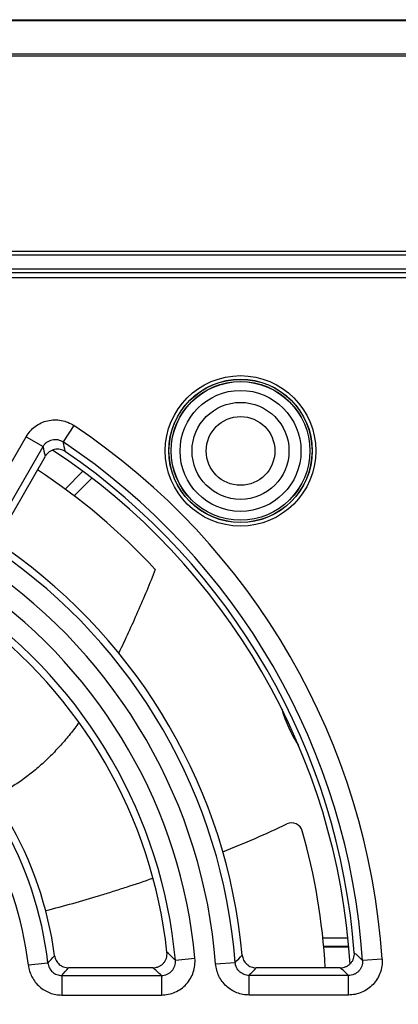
# Model space of a CAD drawing. Header units: inches. Extents: x 0 to 34, y 0 to 22.
# Tile 12 of 22: x 15.053 to 15.457, y 10.589 to 11.638. Entities that reach past the tile are written whole.
import ezdxf

# ---------------------------------------------------------------- set-up
doc = ezdxf.new("R2010")
doc.units = ezdxf.units.IN
doc.header["$LTSCALE"] = 1.87
doc.header["$MEASUREMENT"] = 0
doc.layers.get('0').update_dxf_attribs({"linetype": 'CONTINUOUS'})
doc.layers.add('DIMENSIONS', color=7, linetype='CONTINUOUS')
doc.styles.get("Standard").update_dxf_attribs({"font": 'txt', "width": 0.8})
doc.dimstyles.new('DIMSTYLE_1', dxfattribs={"dimtxt": 0.125, "dimasz": 0.18, "dimexe": 0.125, "dimexo": 0.0625, "dimgap": 0.09, "dimtad": 0, "dimtih": 1, "dimtoh": 1, "dimdec": 3, "dimlfac": 1.333333, "dimzin": 4, "dimdsep": 46, "dimtxsty": 'STANDARD', "dimblk": '_FILLED', "dimblk1": '_FILLED', "dimblk2": '_FILLED', "dimcen": 0.09, "dimadec": 0, "dimazin": 0, "dimtp": 0.001, "dimtm": 0.001, "dimtfac": 1, "dimtdec": 3, "dimtofl": 0, "dimtmove": 0, "dimatfit": 3, "dimldrblk": '_FILLED', "dimfxl": 1, "dimtolj": 1, "dimtzin": 4, "dimarcsym": 0})

# ---------------------------------------------------------------- blocks, each defined once
blk = doc.blocks.new('*D14')
at = {"layer": 'DIMENSIONS', "color": 2, "linetype": 'CONTINUOUS'}
blk.add_line((13.7229, 10.9522), (13.7229, 8.7679), dxfattribs=at)
at = {"layer": 'DIMENSIONS', "color": 2, "linetype": 'CONTINUOUS', "insert": (13.6604, 8.7054), "char_height": 0.125, "width": 1.425, "attachment_point": 3, "rotation": 90, "line_spacing_factor": 0.9}
blk.add_mtext('9.245{\\Ftxt.shx;\\W1.000000;\\H0.125000; }[234.82]', dxfattribs=at)
blk = doc.blocks.new('_FILLED')
at = {"color": 0, "linetype": 'BYBLOCK'}
blk.add_solid([(0, 0), (-1, 0.1736), (-1, -0.1736)], dxfattribs=at)

msp = doc.modelspace()

# ---------------------------------------------------------------- linework, layer by layer
at = {"color": 7, "linetype": 'CONTINUOUS'}
for p, q in [((13.86238, 11.63792), (20.61354, 11.63792)), ((13.86238, 11.63706), (20.35662, 11.63706)), ((20.35662, 11.60128), (13.86238, 11.60128)), ((20.35662, 11.5992), (13.86238, 11.5992)), ((20.65655, 11.39101), (13.86238, 11.39101)), ((20.6528, 11.38719), (13.86238, 11.38719)), ((20.63937, 11.37206), (13.86238, 11.37206)), ((20.64299, 11.36832), (13.86238, 11.36832)), ((20.65155, 11.36802), (13.86238, 11.36802)), ((20.65662, 11.36277), (13.86238, 11.36277)), ((15.11098, 11.20548), (15.09934, 11.18809)), ((15.00709, 11.10199), (15.05998, 11.1936)), ((15.05998, 11.1936), (15.0781, 11.18314)), ((15.0252, 11.09153), (15.0781, 11.18314)), ((15.03499, 11.09372), (15.08048, 11.17275)), ((15.12053, 11.15674), (15.10152, 11.13772)), ((15.13004, 11.14954), (15.11108, 11.13058)), ((15.37616, 10.65974), (15.40275, 10.65974)), ((15.37705, 10.65074), (15.4037, 10.65074)), ((15.3771, 10.65017), (15.40374, 10.65017)), ((15.08319, 10.63281), (15.06241, 10.63039)), ((15.19515, 10.62769), (15.10517, 10.62769)), ((15.21898, 10.63591), (15.23982, 10.63783)), ((15.26192, 10.63176), (15.28278, 10.63338)), ((15.39476, 10.62769), (15.30512, 10.62769)), ((15.43924, 10.6369), (15.41837, 10.63552)), ((15.09803, 10.6196), (15.09803, 10.59868)), ((15.09803, 10.6196), (15.2041, 10.6196)), ((15.2041, 10.6196), (15.2041, 10.59868)), ((15.29768, 10.59868), (15.29768, 10.6196)), ((15.40346, 10.6196), (15.29768, 10.6196)), ((15.40346, 10.59868), (15.40346, 10.6196)), ((15.09803, 10.59868), (15.2041, 10.59868)), ((15.40346, 10.59868), (15.29768, 10.59868))]:
    msp.add_line(p, q, dxfattribs=at)
for radius in [0.08019, 0.07644, 0.07621, 0.07396, 0.07382, 0.06444, 0.05166, 0.03661]:
    msp.add_circle((15.28842, 11.17847), radius, dxfattribs=at)
for centre, radius, start, end in [((14.69787, 10.58792), 0.74299, 3.78017, 56.21983), ((13.17743, 10.71931), 1.97826, 13.39575, 13.70758), ((14.69787, 10.58792), 0.72207, 3.78017, 56.21983), ((13.20755, 10.74749), 1.9206, 12.79252, 13.11041), ((14.69787, 10.58792), 0.70866, 3.54553, 56.57806), ((14.69787, 10.58792), 0.68209, 42.88523, 56.72651), ((14.69787, 10.58792), 0.58668, 4.44436, 55.55564), ((14.69787, 10.58792), 0.56576, 4.44435, 55.55565), ((14.69787, 10.58792), 0.54424, 5.2616, 54.7384), ((14.69787, 10.58792), 0.52332, 5.2616, 54.7384), ((15.48687, 10.95089), 0.16171, 197.05658, 212.22237), ((14.69787, 10.58792), 0.38793, 6.64515, 53.35485), ((14.69787, 10.58792), 0.36701, 6.64515, 53.35485), ((14.71994, 12.10049), 1.45701, 292.16276, 295.09474), ((15.34285, 10.7703), 0.01181, 15.78966, 115.08049), ((14.69787, 10.58792), 0.68209, 3.34302, 15.78966), ((14.23346, 11.41825), 1.15714, 317.25133, 317.77598), ((14.24849, 9.60224), 1.41786, 46.80537, 47.29948), ((14.0358, 11.81651), 1.71893, 316.50507, 316.8665), ((14.04795, 9.20182), 1.98331, 46.2929, 46.63901), ((14.1762, 11.4402), 1.23417, 318.32487, 318.82594), ((14.28746, 9.61469), 1.36017, 47.62971, 48.13806), ((13.98329, 11.83576), 1.79072, 317.22274, 317.57453), ((14.08799, 9.21435), 1.92488, 46.89002, 47.24369)]:
    msp.add_arc(centre, radius, start, end, dxfattribs=at)
for centre, major_axis, start_param, end_param in [((14.69787, 10.58901), (0, 0.71392), -1.4940075, -0.601514), ((14.69787, 10.58701), (0, 0.59483), -1.4794499, -0.6115553), ((14.69787, 10.5887), (0, 0.51517), -1.4627882, -0.6328031), ((14.69787, 10.58731), (0, 0.39608), -1.4357947, -0.6553076)]:
    msp.add_ellipse(centre, major_axis=major_axis, ratio=0.9999988, start_param=start_param, end_param=end_param, dxfattribs=at)
for points, knots in [([(15.05998, 11.1936), (15.0612, 11.19572), (15.06408, 11.19971), (15.06952, 11.20469), (15.07586, 11.20847), (15.08284, 11.21087), (15.09016, 11.2118), (15.09752, 11.21121), (15.1046, 11.20914), (15.10895, 11.20683), (15.11098, 11.20548)], [0, 0, 0, 0, 0.1250034, 0.2500035, 0.375002, 0.5000002, 0.6249982, 0.7499968, 0.874997, 1, 1, 1, 1]), ([(15.0781, 11.18314), (15.07859, 11.18403), (15.07978, 11.18571), (15.08203, 11.18782), (15.08467, 11.18943), (15.08759, 11.19044), (15.09067, 11.19082), (15.09375, 11.19055), (15.0967, 11.18965), (15.0985, 11.18866), (15.09934, 11.18809)], [0, 0, 0, 0, 0.1245652, 0.2494737, 0.3746591, 0.4999998, 0.6253403, 0.7505257, 0.8754344, 1, 1, 1, 1]), ([(15.10187, 11.17762), (15.10102, 11.1782), (15.09921, 11.17919), (15.09624, 11.18009), (15.09316, 11.18036), (15.09008, 11.17999), (15.08715, 11.17899), (15.08449, 11.17741), (15.0822, 11.17532), (15.08099, 11.17364), (15.08048, 11.17275)], [0, 0, 0, 0, 0.1250054, 0.2500035, 0.3750078, 0.50001, 0.6250106, 0.7500104, 0.875002, 1, 1, 1, 1]), ([(15.19764, 11.0521), (15.19464, 11.04455), (15.18849, 11.02944), (15.17888, 11.00696), (15.16896, 10.98482), (15.16211, 10.97028), (15.15865, 10.96313)], [0, 0, 0, 0, 0.2509166, 0.5037615, 0.7546777, 1, 1, 1, 1]), ([(15.11636, 10.8891), (15.11335, 10.88495), (15.10705, 10.8767), (15.09688, 10.86476), (15.08599, 10.85328), (15.07449, 10.84249), (15.06251, 10.83261), (15.05026, 10.82381), (15.03789, 10.81627), (15.02943, 10.81207), (15.02522, 10.81025)], [0, 0, 0, 0, 0.1263453, 0.2554607, 0.3858997, 0.5158467, 0.6436483, 0.7678237, 0.8870043, 1, 1, 1, 1]), ([(15.08075, 10.68863), (15.09042, 10.69106), (15.10969, 10.69622), (15.13359, 10.70327), (15.15262, 10.70918), (15.17158, 10.71523), (15.18573, 10.71996), (15.19513, 10.72321)], [0, 0, 0, 0, 0.2503232, 0.5004886, 0.6254788, 0.7503874, 1, 1, 1, 1]), ([(15.09034, 10.64062), (15.09046, 10.63974), (15.09086, 10.63798), (15.09192, 10.63551), (15.09341, 10.63326), (15.09527, 10.63131), (15.09746, 10.62973), (15.09989, 10.62856), (15.10249, 10.62785), (15.10428, 10.62769), (15.10517, 10.62769)], [0, 0, 0, 0, 0.1249935, 0.2499813, 0.3749762, 0.499976, 0.6249793, 0.7499845, 0.8749877, 1, 1, 1, 1]), ([(15.19515, 10.62769), (15.1962, 10.62769), (15.19829, 10.62791), (15.2013, 10.62888), (15.20403, 10.63045), (15.20638, 10.63256), (15.20823, 10.63512), (15.20951, 10.63801), (15.21015, 10.64109), (15.21015, 10.6432), (15.21003, 10.64424)], [0, 0, 0, 0, 0.125016, 0.2500204, 0.375027, 0.5000277, 0.6250239, 0.7500183, 0.8750048, 1, 1, 1, 1]), ([(15.29022, 10.64127), (15.2903, 10.64035), (15.29064, 10.63853), (15.29164, 10.63594), (15.2931, 10.63358), (15.29497, 10.63152), (15.29719, 10.62985), (15.29968, 10.62862), (15.30235, 10.62786), (15.3042, 10.62769), (15.30512, 10.62769)], [0, 0, 0, 0, 0.1249937, 0.249981, 0.3749756, 0.4999753, 0.6249786, 0.7499838, 0.8749871, 1, 1, 1, 1]), ([(15.39476, 10.62769), (15.39578, 10.62769), (15.39784, 10.6279), (15.40079, 10.62883), (15.40349, 10.63035), (15.40582, 10.63239), (15.40768, 10.63487), (15.409, 10.63767), (15.40971, 10.64069), (15.40976, 10.64275), (15.40968, 10.64378)], [0, 0, 0, 0, 0.1250155, 0.2500199, 0.3750264, 0.5000273, 0.6250238, 0.7500185, 0.8750052, 1, 1, 1, 1]), ([(15.06241, 10.63039), (15.06266, 10.62823), (15.06355, 10.62395), (15.06603, 10.61789), (15.06957, 10.61237), (15.07404, 10.60759), (15.07931, 10.6037), (15.0852, 10.60083), (15.09151, 10.59907), (15.09586, 10.59868), (15.09803, 10.59868)], [0, 0, 0, 0, 0.1250021, 0.2500017, 0.3750013, 0.5, 0.6249988, 0.7499984, 0.874998, 1, 1, 1, 1]), ([(15.08319, 10.63281), (15.08328, 10.63191), (15.08364, 10.63012), (15.08465, 10.62758), (15.08612, 10.62526), (15.08798, 10.62325), (15.09019, 10.62163), (15.09267, 10.62044), (15.09531, 10.61973), (15.09712, 10.61959), (15.09803, 10.6196)], [0, 0, 0, 0, 0.1246925, 0.2496322, 0.3747642, 0.4999998, 0.6252354, 0.7503674, 0.8753071, 1, 1, 1, 1]), ([(15.2041, 10.59868), (15.20659, 10.59868), (15.21156, 10.59919), (15.2187, 10.60148), (15.22521, 10.60519), (15.23082, 10.61017), (15.23526, 10.61621), (15.23836, 10.62304), (15.23999, 10.63035), (15.24004, 10.63536), (15.23982, 10.63783)], [0, 0, 0, 0, 0.1250031, 0.2500034, 0.375002, 0.4999999, 0.6249979, 0.7499964, 0.8749966, 1, 1, 1, 1]), ([(15.2041, 10.6196), (15.20514, 10.61958), (15.20722, 10.61977), (15.21022, 10.62069), (15.21296, 10.62222), (15.21532, 10.62431), (15.21718, 10.62685), (15.21845, 10.62972), (15.21909, 10.63279), (15.21909, 10.63488), (15.21898, 10.63591)], [0, 0, 0, 0, 0.1245431, 0.249446, 0.3746407, 0.4999995, 0.6253583, 0.7505527, 0.8754557, 1, 1, 1, 1]), ([(15.29768, 10.59868), (15.29545, 10.59868), (15.29098, 10.59909), (15.28452, 10.60094), (15.27851, 10.60396), (15.27317, 10.60805), (15.26868, 10.61306), (15.2652, 10.61881), (15.26286, 10.62511), (15.26209, 10.62954), (15.26192, 10.63176)], [0, 0, 0, 0, 0.1250036, 0.2500025, 0.3750019, 0.5000004, 0.624999, 0.7499988, 0.8749977, 1, 1, 1, 1]), ([(15.29768, 10.6196), (15.29675, 10.61959), (15.29488, 10.61974), (15.29217, 10.62049), (15.28965, 10.62174), (15.28741, 10.62344), (15.28553, 10.62554), (15.2841, 10.62796), (15.28314, 10.6306), (15.28284, 10.63245), (15.28278, 10.63338)], [0, 0, 0, 0, 0.12467, 0.2496034, 0.3747456, 0.5000005, 0.6252555, 0.7503981, 0.8753314, 1, 1, 1, 1]), ([(15.43924, 10.6369), (15.4394, 10.63447), (15.43923, 10.62954), (15.43748, 10.62238), (15.43431, 10.61571), (15.42984, 10.60984), (15.42428, 10.605), (15.41784, 10.60139), (15.4108, 10.59917), (15.4059, 10.59868), (15.40346, 10.59868)], [0, 0, 0, 0, 0.125003, 0.2500032, 0.3750018, 0.4999998, 0.624998, 0.7499965, 0.8749966, 1, 1, 1, 1]), ([(15.41837, 10.63552), (15.41845, 10.63451), (15.4184, 10.63245), (15.4177, 10.62945), (15.4164, 10.62664), (15.41453, 10.62417), (15.41219, 10.62215), (15.40948, 10.62066), (15.40652, 10.61977), (15.40448, 10.61958), (15.40346, 10.6196)], [0, 0, 0, 0, 0.1245656, 0.2494743, 0.3746597, 0.5000002, 0.6253409, 0.7505263, 0.8754348, 1, 1, 1, 1])]:
    msp.add_open_spline(points, degree=3, knots=knots, dxfattribs=at)

# ---------------------------------------------------------------- dimensions: what is measured, and where the dimension line sits
at = {"layer": 'DIMENSIONS', "color": 2, "linetype": 'CONTINUOUS'}
dim = msp.add_ordinate_dim(feature_location=(13.72287, 10.95219), offset=(0, -2.18427), dtype=1, origin=(20.65662, 11.01469), dimstyle='DIMSTYLE_1', override={"dimtad": 1, "dimtih": 0, "dimtoh": 0}, dxfattribs=at)
dim.commit()
dim.dimension.update_dxf_attribs({"geometry": '*D14', "text_midpoint": (13.72287, 7.99292)})

doc.saveas('drawing.dxf')
